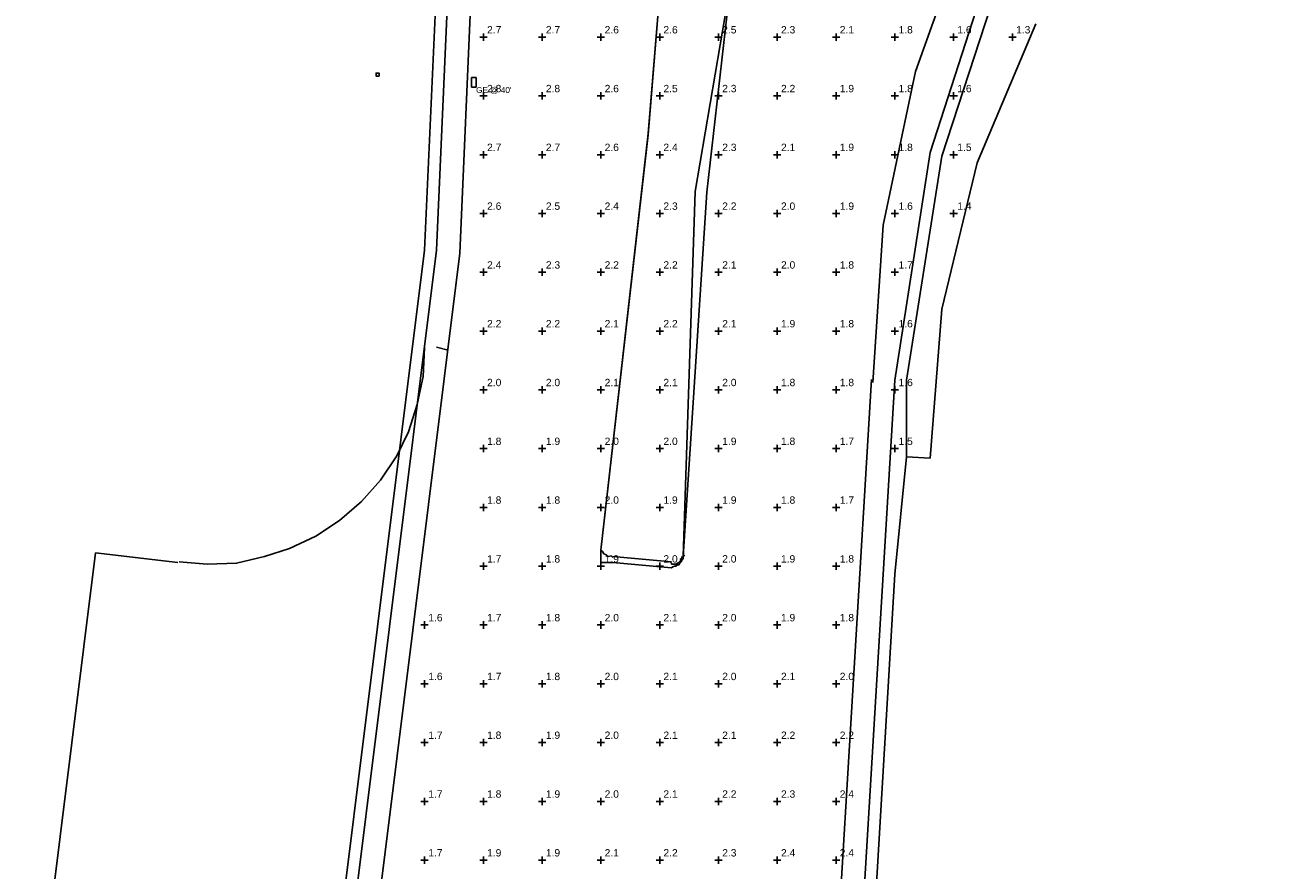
# Model space of a CAD drawing. Header units: feet. Extents: x 1564727 to 1564995, y 636134 to 636725.
# Tile 3 of 13: x 1564754 to 1564860, y 636281 to 636353. Entities that reach past the tile are written whole.
import ezdxf
from ezdxf.enums import TextEntityAlignment as Align

# ---------------------------------------------------------------- set-up
doc = ezdxf.new("R2010")
doc.units = ezdxf.units.FT
doc.header["$MEASUREMENT"] = 0
for name, color, linetype in [('111657_BP001.dwg - PV_P_Curb', 120, 'Continuous'), ('111657_BP001.dwg - PV_P_Drive', 230, 'Continuous'), ('111657_BP001.dwg - PV_P_EOP', 7, 'Continuous'), ('System Layers - Calculation Zones', 7, 'Continuous'), ('System Layers - Luminaires', 7, 'Continuous')]:
    doc.layers.add(name, color=color, linetype=linetype)
doc.styles.get("Standard").update_dxf_attribs({"font": 'arial.ttf'})

# ---------------------------------------------------------------- blocks, each defined once
blk = doc.blocks.new('VSL-CALCPOINT-CROSS')
at = {"color": 0}
for points in [[(-0.5, 0, 0), (0.5, 0, 0)], [(0, -0.5, 0), (0, 0.5, 0)]]:
    blk.add_polyline3d(points, dxfattribs=at)
blk.add_attdef('Calc_Result', (0.5, 0.5), '', height=1, dxfattribs=at)

msp = doc.modelspace()

# ---------------------------------------------------------------- linework, layer by layer
at = {"layer": '111657_BP001.dwg - PV_P_Curb', "color": 120}
for points in [[(1564811, 636338.375, 0), (1564814, 636355.875, 0), (1564819, 636372.8125, 0), (1564827, 636388.375, 0), (1564838, 636402.3125, 0)], [(1564812, 636338.3125, 0), (1564814, 636355.8125, 0), (1564820, 636372.625, 0), (1564828, 636388.125, 0), (1564839, 636402, 0)], [(1564780, 636399.875, 0), (1564787, 636378.3125, 0), (1564790, 636355.875, 0), (1564789, 636333.375, 0)], [(1564780, 636399.8125, 0), (1564786, 636378.1875, 0), (1564789, 636355.875, 0), (1564788, 636333.375, 0)], [(1564828, 636322.3125, 0), (1564831, 636341.6875, 0), (1564837, 636360.3125, 0), (1564846, 636377.375, 0), (1564859, 636392.5, 0)], [(1564829, 636322.3125, 0), (1564832, 636341.375, 0), (1564838, 636359.8125, 0), (1564847, 636376.8125, 0), (1564860, 636391.8125, 0)], [(1564807, 636379.875, 0), (1564808, 636367.6875, 0), (1564808, 636355.375, 0), (1564807, 636343.1875, 0)], [(1564807, 636379.8125, 0), (1564808, 636367.6875, 0), (1564808, 636355.375, 0), (1564807, 636343.3125, 0)], [(1564831, 636315.6875, 0), (1564832, 636328.375, 0), (1564835, 636340.8125, 0), (1564840, 636352.625, 0)], [(1564807, 636343.3125, 0), (1564803, 636307.875, 0)], [(1564807, 636343.1875, 0), (1564803, 636307.875, 0)], [(1564810, 636307.3125, 0), (1564811, 636338.375, 0)], [(1564810, 636307.3125, 0), (1564812, 636338.3125, 0)], [(1564788, 636333.375, 0), (1564780, 636269.3125, 0)], [(1564789, 636333.375, 0), (1564781, 636269.3125, 0)], [(1564825, 636272.3125, 0), (1564828, 636322.3125, 0)], [(1564829, 636315.8125, 0), (1564829, 636322.3125, 0)], [(1564829, 636315.8125, 0), (1564828, 636305.8125, 0)], [(1564829, 636315.8125, 0), (1564831, 636315.6875, 0)], [(1564803, 636307.875, 0), (1564803.125, 636307.75, 0), (1564803.25, 636307.5625, 0), (1564803.375, 636307.5, 0), (1564803.5, 636307.4375, 0), (1564803.5, 636307.375, 0), (1564803.625, 636307.3125, 0), (1564803.875, 636307.375, 0), (1564804, 636307.25, 0)], [(1564804, 636306.8125, 0), (1564803, 636306.8125, 0), (1564803, 636307, 0), (1564803, 636307.125, 0), (1564803, 636307.375, 0), (1564803, 636307.625, 0), (1564803, 636307.875, 0)], [(1564809, 636306.375, 0), (1564809.125, 636306.4375, 0), (1564809.25, 636306.5, 0), (1564809.375, 636306.5, 0), (1564809.5, 636306.625, 0), (1564809.625, 636306.625, 0), (1564809.75, 636306.8125, 0), (1564809.875, 636306.9375, 0), (1564809.875, 636307, 0), (1564810, 636307.125, 0), (1564810, 636307.3125, 0), (1564810.125, 636307.4375, 0)], [(1564804, 636307.3125, 0), (1564809, 636306.875, 0)], [(1564804, 636306.8125, 0), (1564809, 636306.375, 0)], [(1564808.875, 636306.875, 0), (1564809, 636306.75, 0), (1564809, 636306.6875, 0), (1564809.125, 636306.6875, 0), (1564809.125, 636306.6875, 0), (1564809.25, 636306.6875, 0), (1564809.375, 636306.6875, 0), (1564809.375, 636306.6875, 0), (1564809.5, 636306.75, 0), (1564809.625, 636306.8125, 0), (1564809.625, 636306.8125, 0), (1564809.75, 636306.9375, 0), (1564809.875, 636307, 0), (1564809.75, 636307.0625, 0), (1564809.875, 636307.1875, 0), (1564809.875, 636307.25, 0), (1564809.875, 636307.3125, 0)], [(1564826, 636272.3125, 0), (1564828, 636305.8125, 0)]]:
    msp.add_polyline3d(points, dxfattribs=at)
at = {"layer": '111657_BP001.dwg - PV_P_Drive', "color": 230}
for points in [[(1564767.125, 636306.875, 0), (1564769.5, 636306.6875, 0), (1564772, 636306.75, 0), (1564774.375, 636307.3125, 0), (1564776.5, 636308, 0), (1564778.75, 636309.0625, 0), (1564780.75, 636310.375, 0), (1564782.625, 636312, 0), (1564784.25, 636313.8125, 0), (1564785.625, 636315.875, 0), (1564786.625, 636317.9375, 0), (1564787.375, 636320.25, 0), (1564787.875, 636322.625, 0), (1564788, 636325.0625, 0)], [(1564789, 636325.125, 0), (1564790, 636324.875, 0)], [(1564754, 636259.375, 0), (1564760, 636307.625, 0)], [(1564767, 636306.8125, 0), (1564760, 636307.625, 0)]]:
    msp.add_polyline3d(points, dxfattribs=at)
at = {"layer": '111657_BP001.dwg - PV_P_EOP', "color": 7}
for points in [[(1564782, 636400.6875, 0), (1564789, 636378.6875, 0), (1564792, 636356, 0), (1564791, 636333.125, 0)], [(1564857.125, 636393.6875, 0), (1564848, 636383.9375, 0), (1564840.375, 636373.0625, 0), (1564834.25, 636361.1875, 0), (1564829.75, 636348.5625, 0), (1564827, 636335.5, 0), (1564826.125, 636322.125, 0)], [(1564791, 636333.125, 0), (1564783, 636269, 0)], [(1564823, 636272.375, 0), (1564826, 636322.375, 0)]]:
    msp.add_polyline3d(points, dxfattribs=at)
at = {"layer": 'System Layers - Luminaires', "color": 5}
for points in [[(1564783.875, 636348.4375, 40), (1564783.875, 636348.1875, 40), (1564784.125, 636348.1875, 40), (1564784.125, 636348.4375, 40)], [(1564783.875, 636348.4375, 0), (1564783.875, 636348.1875, 0), (1564784.125, 636348.1875, 0), (1564784.125, 636348.4375, 0)], [(1564783.875, 636348.4375, 40), (1564783.875, 636348.1875, 40), (1564783.875, 636348.1875, 0), (1564783.875, 636348.4375, 0)], [(1564784.125, 636348.4375, 40), (1564783.875, 636348.4375, 40), (1564783.875, 636348.4375, 0), (1564784.125, 636348.4375, 0)], [(1564783.875, 636348.1875, 40), (1564784.125, 636348.1875, 40), (1564784.125, 636348.1875, 0), (1564783.875, 636348.1875, 0)], [(1564784.125, 636348.1875, 40), (1564784.125, 636348.4375, 40), (1564784.125, 636348.4375, 0), (1564784.125, 636348.1875, 0)], [(1564792, 636348.0625, 40), (1564792.375, 636348.0625, 40), (1564792.375, 636347.25, 40), (1564792, 636347.25, 40)], [(1564792, 636347.25, 40), (1564792.375, 636347.25, 40), (1564792.375, 636348.0625, 40), (1564792, 636348.0625, 40)], [(1564792.375, 636348.0625, 40), (1564792, 636348.0625, 40), (1564792, 636348.0625, 40), (1564792.375, 636348.0625, 40)], [(1564792, 636348.0625, 40), (1564792, 636347.25, 40), (1564792, 636347.25, 40), (1564792, 636348.0625, 40)], [(1564792.375, 636347.25, 40), (1564792.375, 636348.0625, 40), (1564792.375, 636348.0625, 40), (1564792.375, 636347.25, 40)], [(1564792, 636347.25, 40), (1564792.375, 636347.25, 40), (1564792.375, 636347.25, 40), (1564792, 636347.25, 40)]]:
    msp.add_polyline3d(points, close=True, dxfattribs=at)

# ---------------------------------------------------------------- block references
at = {"layer": 'System Layers - Calculation Zones', "color": 14, "xscale": 0.625, "yscale": 0.625}
for p, values in [((1564793, 636351.5), {'Calc_Result': '2.7'}), ((1564798, 636351.5), {'Calc_Result': '2.7'}), ((1564803, 636351.5), {'Calc_Result': '2.6'}), ((1564808, 636351.5), {'Calc_Result': '2.6'}), ((1564813, 636351.5), {'Calc_Result': '2.5'}), ((1564818, 636351.5), {'Calc_Result': '2.3'}), ((1564823, 636351.5), {'Calc_Result': '2.1'}), ((1564828, 636351.5), {'Calc_Result': '1.8'}), ((1564833, 636351.5), {'Calc_Result': '1.6'}), ((1564838, 636351.5), {'Calc_Result': '1.3'}), ((1564803, 636346.5), {'Calc_Result': '2.6'}), ((1564808, 636346.5), {'Calc_Result': '2.5'}), ((1564813, 636346.5), {'Calc_Result': '2.3'}), ((1564818, 636346.5), {'Calc_Result': '2.2'}), ((1564823, 636346.5), {'Calc_Result': '1.9'}), ((1564828, 636346.5), {'Calc_Result': '1.8'}), ((1564833, 636346.5), {'Calc_Result': '1.6'}), ((1564793, 636341.5), {'Calc_Result': '2.7'}), ((1564798, 636341.5), {'Calc_Result': '2.7'}), ((1564803, 636341.5), {'Calc_Result': '2.6'}), ((1564808, 636341.5), {'Calc_Result': '2.4'}), ((1564813, 636341.5), {'Calc_Result': '2.3'}), ((1564818, 636341.5), {'Calc_Result': '2.1'}), ((1564823, 636341.5), {'Calc_Result': '1.9'}), ((1564828, 636341.5), {'Calc_Result': '1.8'}), ((1564833, 636341.5), {'Calc_Result': '1.5'}), ((1564793, 636336.5), {'Calc_Result': '2.6'}), ((1564798, 636336.5), {'Calc_Result': '2.5'}), ((1564803, 636336.5), {'Calc_Result': '2.4'}), ((1564808, 636336.5), {'Calc_Result': '2.3'}), ((1564813, 636336.5), {'Calc_Result': '2.2'}), ((1564818, 636336.5), {'Calc_Result': '2.0'}), ((1564823, 636336.5), {'Calc_Result': '1.9'}), ((1564828, 636336.5), {'Calc_Result': '1.6'}), ((1564833, 636336.5), {'Calc_Result': '1.4'}), ((1564793, 636331.5), {'Calc_Result': '2.4'}), ((1564798, 636331.5), {'Calc_Result': '2.3'}), ((1564803, 636331.5), {'Calc_Result': '2.2'}), ((1564808, 636331.5), {'Calc_Result': '2.2'}), ((1564813, 636331.5), {'Calc_Result': '2.1'}), ((1564818, 636331.5), {'Calc_Result': '2.0'}), ((1564823, 636331.5), {'Calc_Result': '1.8'}), ((1564828, 636331.5), {'Calc_Result': '1.7'}), ((1564793, 636326.5), {'Calc_Result': '2.2'}), ((1564798, 636326.5), {'Calc_Result': '2.2'}), ((1564803, 636326.5), {'Calc_Result': '2.1'}), ((1564808, 636326.5), {'Calc_Result': '2.2'}), ((1564813, 636326.5), {'Calc_Result': '2.1'}), ((1564818, 636326.5), {'Calc_Result': '1.9'}), ((1564823, 636326.5), {'Calc_Result': '1.8'}), ((1564828, 636326.5), {'Calc_Result': '1.6'}), ((1564793, 636321.5), {'Calc_Result': '2.0'}), ((1564798, 636321.5), {'Calc_Result': '2.0'}), ((1564803, 636321.5), {'Calc_Result': '2.1'}), ((1564808, 636321.5), {'Calc_Result': '2.1'}), ((1564813, 636321.5), {'Calc_Result': '2.0'}), ((1564818, 636321.5), {'Calc_Result': '1.8'}), ((1564823, 636321.5), {'Calc_Result': '1.8'}), ((1564828, 636321.5), {'Calc_Result': '1.6'}), ((1564793, 636316.5), {'Calc_Result': '1.8'}), ((1564798, 636316.5), {'Calc_Result': '1.9'}), ((1564803, 636316.5), {'Calc_Result': '2.0'}), ((1564808, 636316.5), {'Calc_Result': '2.0'}), ((1564813, 636316.5), {'Calc_Result': '1.9'}), ((1564818, 636316.5), {'Calc_Result': '1.8'}), ((1564823, 636316.5), {'Calc_Result': '1.7'}), ((1564828, 636316.5), {'Calc_Result': '1.5'}), ((1564793, 636311.5), {'Calc_Result': '1.8'}), ((1564798, 636311.5), {'Calc_Result': '1.8'}), ((1564803, 636311.5), {'Calc_Result': '2.0'}), ((1564808, 636311.5), {'Calc_Result': '1.9'}), ((1564813, 636311.5), {'Calc_Result': '1.9'}), ((1564818, 636311.5), {'Calc_Result': '1.8'}), ((1564823, 636311.5), {'Calc_Result': '1.7'}), ((1564793, 636306.5), {'Calc_Result': '1.7'}), ((1564798, 636306.5), {'Calc_Result': '1.8'}), ((1564803, 636306.5), {'Calc_Result': '1.9'}), ((1564808, 636306.5), {'Calc_Result': '2.0'}), ((1564813, 636306.5), {'Calc_Result': '2.0'}), ((1564818, 636306.5), {'Calc_Result': '1.9'}), ((1564823, 636306.5), {'Calc_Result': '1.8'}), ((1564788, 636301.5), {'Calc_Result': '1.6'}), ((1564793, 636301.5), {'Calc_Result': '1.7'}), ((1564798, 636301.5), {'Calc_Result': '1.8'}), ((1564803, 636301.5), {'Calc_Result': '2.0'}), ((1564808, 636301.5), {'Calc_Result': '2.1'}), ((1564813, 636301.5), {'Calc_Result': '2.0'}), ((1564818, 636301.5), {'Calc_Result': '1.9'}), ((1564823, 636301.5), {'Calc_Result': '1.8'}), ((1564788, 636296.5), {'Calc_Result': '1.6'}), ((1564793, 636296.5), {'Calc_Result': '1.7'}), ((1564798, 636296.5), {'Calc_Result': '1.8'}), ((1564803, 636296.5), {'Calc_Result': '2.0'}), ((1564808, 636296.5), {'Calc_Result': '2.1'}), ((1564813, 636296.5), {'Calc_Result': '2.0'}), ((1564818, 636296.5), {'Calc_Result': '2.1'}), ((1564823, 636296.5), {'Calc_Result': '2.0'}), ((1564788, 636291.5), {'Calc_Result': '1.7'}), ((1564793, 636291.5), {'Calc_Result': '1.8'}), ((1564798, 636291.5), {'Calc_Result': '1.9'}), ((1564803, 636291.5), {'Calc_Result': '2.0'}), ((1564808, 636291.5), {'Calc_Result': '2.1'}), ((1564813, 636291.5), {'Calc_Result': '2.1'}), ((1564818, 636291.5), {'Calc_Result': '2.2'}), ((1564823, 636291.5), {'Calc_Result': '2.2'}), ((1564788, 636286.5), {'Calc_Result': '1.7'}), ((1564793, 636286.5), {'Calc_Result': '1.8'}), ((1564798, 636286.5), {'Calc_Result': '1.9'}), ((1564803, 636286.5), {'Calc_Result': '2.0'}), ((1564808, 636286.5), {'Calc_Result': '2.1'}), ((1564813, 636286.5), {'Calc_Result': '2.2'}), ((1564818, 636286.5), {'Calc_Result': '2.3'}), ((1564823, 636286.5), {'Calc_Result': '2.4'}), ((1564788, 636281.5), {'Calc_Result': '1.7'}), ((1564793, 636281.5), {'Calc_Result': '1.9'}), ((1564798, 636281.5), {'Calc_Result': '1.9'}), ((1564803, 636281.5), {'Calc_Result': '2.1'}), ((1564808, 636281.5), {'Calc_Result': '2.2'}), ((1564813, 636281.5), {'Calc_Result': '2.3'}), ((1564818, 636281.5), {'Calc_Result': '2.4'}), ((1564823, 636281.5), {'Calc_Result': '2.4'})]:
    msp.add_blockref('VSL-CALCPOINT-CROSS', p, dxfattribs=at).add_auto_attribs(values)
at = {"layer": 'System Layers - Calculation Zones', "color": 1, "xscale": 0.625, "yscale": 0.625}
for p in [(1564793, 636346.5), (1564798, 636346.5)]:
    msp.add_blockref('VSL-CALCPOINT-CROSS', p, dxfattribs=at).add_auto_attribs({'Calc_Result': '2.8'})

# ---------------------------------------------------------------- texts
at = {"layer": 'System Layers - Luminaires', "color": 5}
msp.add_text("GE @ 40'", height=0.5, dxfattribs=at).set_placement((1564792.375, 636347.25, 40), align=Align.TOP_LEFT)

doc.saveas('drawing.dxf')
